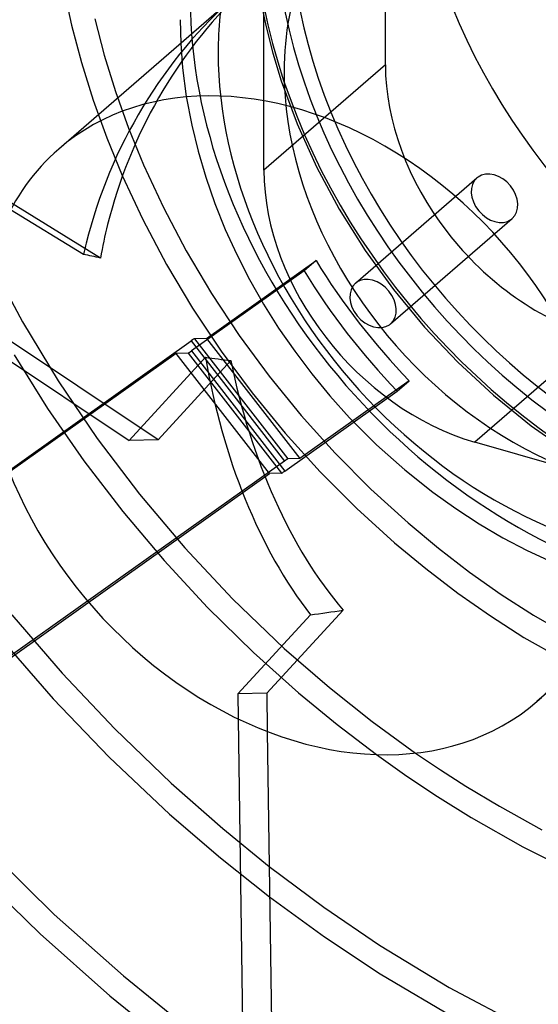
# Model space of a CAD drawing. Header units: millimetres. Extents: x -151 to 144, y -192 to 186.
# Tile 8 of 16: x -43 to 0, y -66 to 17. Entities that reach past the tile are written whole.
import ezdxf

# ---------------------------------------------------------------- set-up
doc = ezdxf.new("R2010")
doc.units = ezdxf.units.MM
doc.layers.add('HIDDEN', color=7, linetype='Continuous')
doc.layers.add('THICK', color=7, linetype='Continuous')

msp = doc.modelspace()

# ---------------------------------------------------------------- linework, layer by layer
at = {"layer": 'HIDDEN'}
for p, q in [((-12.813, 12.72), (-12.813, 56.887)), ((-39.763, 19.149), (-39.098, 16.054)), ((-23.291, 18.289), (-22.829, 16.014)), ((-22.988, 3.908), (-22.988, 17.649)), ((-37.166, 16.575), (-36.373, 13.546)), ((-30.009, 16.508), (-29.958, 14.512)), ((-39.098, 16.054), (-38.275, 12.925)), ((-22.829, 16.014), (-22.246, 13.712)), ((-29.958, 14.512), (-29.802, 12.476)), ((-36.373, 13.546), (-35.425, 10.492)), ((-22.246, 13.712), (-21.541, 11.391)), ((-38.275, 12.925), (-37.294, 9.774)), ((-29.802, 12.476), (-29.489, 10.082)), ((-12.813, 12.72), (-22.988, 3.908)), ((-21.541, 11.391), (-20.208, 7.784)), ((-35.425, 10.492), (-34.323, 7.425)), ((-29.489, 10.082), (-29.035, 7.68)), ((-37.294, 9.774), (-36.154, 6.612)), ((-34.323, 7.425), (-33.068, 4.355)), ((-29.035, 7.68), (-28.506, 5.504)), ((-20.208, 7.784), (-18.587, 4.192)), ((-36.154, 6.612), (-34.855, 3.45)), ((-28.506, 5.504), (-27.859, 3.316)), ((-33.068, 4.355), (-31.414, 0.794)), ((-18.587, 4.192), (-16.685, 0.651)), ((-34.855, 3.45), (-33.138, -0.231)), ((-27.859, 3.316), (-27.097, 1.128)), ((-36.677, -3.446), (-47.033, 2.909)), ((-15.317, -5.554), (-5.142, 3.258)), ((-27.097, 1.128), (-26.222, -1.047)), ((-38.099, -3.148), (-44.211, 0.602)), ((-31.414, 0.794), (-29.496, -2.846)), ((-16.685, 0.651), (-14.517, -2.804)), ((-33.138, -0.231), (-31.154, -3.977)), ((-12.371, -8.955), (-2.196, -0.143)), ((-26.222, -1.047), (-25.26, -3.156)), ((-29.496, -2.846), (-27.371, -6.428)), ((-25.26, -3.156), (-24.192, -5.242)), ((-14.517, -2.804), (-12.137, -6.089)), ((-45.901, -3.757), (-43.214, -8.794)), ((-31.154, -3.977), (-28.961, -7.656)), ((-27.791, -10.176), (-18.624, -3.655)), ((-18.624, -3.655), (-19.624, -4.521)), ((-19.624, -4.521), (-29.045, -11.222)), ((-24.192, -5.242), (-23.022, -7.297)), ((-27.371, -6.428), (-25.049, -9.933)), ((-12.137, -6.089), (-9.535, -9.223)), ((-23.022, -7.297), (-21.757, -9.31)), ((-28.961, -7.656), (-26.566, -11.253)), ((-31.853, -18.658), (-46.632, -8.82)), ((-43.214, -8.794), (-40.229, -13.734)), ((-21.757, -9.31), (-20.41, -11.257)), ((-9.535, -9.223), (-6.736, -12.178)), ((-73.933, -42.282), (-29.084, -10.38)), ((-46.641, -10.49), (-34.282, -18.718)), ((-29.084, -10.38), (-21.276, -20.442)), ((-27.791, -10.176), (-28.798, -10.199)), ((-28.798, -10.199), (-20.99, -20.261)), ((-27.791, -10.176), (-19.983, -20.238)), ((-25.049, -9.933), (-22.54, -13.339)), ((4.854, -10.047), (-5.321, -18.859)), ((-30.338, -11.427), (-74.32, -42.713)), ((-29.331, -11.404), (-30.338, -11.427)), ((-22.53, -21.488), (-30.338, -11.427)), ((-29.331, -11.404), (-21.524, -21.465)), ((-29.045, -11.222), (-21.237, -21.284)), ((-26.566, -11.253), (-23.979, -14.747)), ((-20.41, -11.257), (-18.976, -13.153)), ((-43.921, -11.559), (-41.112, -16.045)), ((-34.282, -18.718), (-27.881, -11.756)), ((-25.758, -12.028), (-31.853, -18.658)), ((-6.736, -12.178), (-3.767, -14.927)), ((-18.976, -13.153), (-17.459, -14.989)), ((-40.229, -13.734), (-36.958, -18.553)), ((-22.54, -13.339), (-19.857, -16.629)), ((-10.816, -13.717), (-19.983, -20.238)), ((-11.816, -14.583), (-10.816, -13.717)), ((-23.979, -14.747), (-21.214, -18.119)), ((-21.237, -21.284), (-11.816, -14.583)), ((-17.459, -14.989), (-15.81, -16.815)), ((-3.767, -14.927), (-0.601, -17.487)), ((-41.112, -16.045), (-38.072, -20.424)), ((-19.857, -16.629), (-17.015, -19.784)), ((-15.81, -16.815), (-13.546, -19.083)), ((-21.214, -18.119), (-18.285, -21.35)), ((-0.601, -17.487), (2.679, -19.787)), ((-36.958, -18.553), (-33.416, -23.221)), ((-31.853, -18.658), (-34.282, -18.718)), ((8.42, -22.825), (-5.321, -18.859)), ((-17.015, -19.784), (-14.028, -22.786)), ((-13.546, -19.083), (-11.179, -21.188)), ((-21.276, -20.442), (-66.125, -52.344)), ((-38.072, -20.424), (-34.814, -24.675)), ((-19.983, -20.238), (-20.99, -20.261)), ((-18.285, -21.35), (-15.207, -24.426)), ((-11.179, -21.188), (-8.839, -23.049)), ((-66.513, -52.774), (-22.53, -21.488)), ((-21.524, -21.465), (-22.53, -21.488)), ((-14.028, -22.786), (-10.915, -25.621)), ((-8.839, -23.049), (-6.917, -24.424)), ((-33.416, -23.221), (-29.626, -27.708)), ((-34.814, -24.675), (-31.352, -28.777)), ((-15.207, -24.426), (-12.048, -27.285)), ((-6.917, -24.424), (-4.955, -25.698)), ((-10.915, -25.621), (-8.369, -27.739)), ((-4.955, -25.698), (-2.963, -26.865)), ((-2.963, -26.865), (-0.929, -27.933)), ((-29.626, -27.708), (-25.61, -31.987)), ((-12.048, -27.285), (-9.427, -29.453)), ((-8.369, -27.739), (-5.765, -29.737)), ((-0.929, -27.933), (1.179, -28.915)), ((-31.352, -28.777), (-27.704, -32.709)), ((-9.427, -29.453), (-6.745, -31.498)), ((-5.765, -29.737), (-3.11, -31.608)), ((-25.61, -31.987), (-21.285, -36.126)), ((-6.745, -31.498), (-4.011, -33.413)), ((-3.11, -31.608), (-0.417, -33.348)), ((-27.704, -32.709), (-23.853, -36.482)), ((-16.355, -32.925), (-22.756, -39.886)), ((-44.104, -33.306), (-39.901, -38.193)), ((-19.089, -33.317), (-25.184, -39.946)), ((-4.011, -33.413), (-1.215, -35.205)), ((-0.417, -33.348), (3.755, -35.748)), ((-45.088, -35.256), (-40.633, -40.361)), ((-1.215, -35.205), (3.194, -37.714)), ((-21.285, -36.126), (-17.498, -39.413)), ((-23.853, -36.482), (-20.079, -39.856)), ((-39.901, -38.193), (-35.48, -42.873)), ((-17.498, -39.413), (-13.926, -42.244)), ((-40.633, -40.361), (-35.945, -45.237)), ((-22.756, -39.886), (-25.184, -39.946)), ((-25.184, -39.946), (-25.154, -42.03)), ((-22.756, -39.886), (-22.709, -43.088)), ((-20.079, -39.856), (-16.848, -42.511)), ((-16.848, -42.511), (-13.545, -45.021)), ((-13.926, -42.244), (-10.276, -44.893)), ((-35.48, -42.873), (-30.763, -47.411)), ((-35.945, -45.237), (-30.891, -49.996)), ((-30.763, -47.411), (-26.439, -51.22)), ((-30.891, -49.996), (-26.631, -53.664)), ((-26.439, -51.22), (-22.546, -54.378)), ((-46.628, -52.454), (-40.554, -58.403)), ((-47.942, -53.972), (-41.737, -60.033)), ((-26.631, -53.664), (-22.509, -56.931)), ((-40.554, -58.403), (-34.762, -63.542)), ((-41.737, -60.033), (-35.884, -65.213)), ((-34.762, -63.542), (-29.657, -67.675)), ((-35.884, -65.213), (-30.677, -69.415))]:
    msp.add_line(p, q, dxfattribs=at)
for centre, major_axis, ratio, start_param, end_param in [((0, 0), (-81.799, 94.453), 0.75, -2.427868, 0), ((16.762, 14.517), (-29.394, 33.941), 0.75, -2.427868, 0), ((26.937, 23.329), (28.379, -32.77), 0.75, 3.141578, 5.426113), ((16.762, 14.517), (-28.379, 32.77), 0.75, -0.000014, 2.284521), ((35.312, 30.582), (-28.379, 32.77), 0.75, 0.713724, 2.284521), ((0, 0), (-94.63, 109.27), 0.75, 0.713724, 2.284521), ((0, 0), (93.321, -107.758), 0.75, -2.427868, -0.857072), ((5.2, 4.503), (20.032, -23.131), 0.75, 3.141578, 3.855317), ((-6.975, -6.041), (-85.432, 98.649), 0.75, 0.713724, 2.91128), ((16.762, 14.517), (-29.394, 33.941), 0.75, 0.713724, 3.00713), ((-12.245, -10.604), (-83.468, 96.381), 0.75, 0.713724, 2.284521), ((5.2, 4.503), (-24.206, 27.95), 0.75, 0.521726, 0.713724), ((-8.645, -7.487), (13.863, 32.13), 0.842518, 1.053585, 1.764221), ((-6.855, -5.937), (13.863, 32.13), 0.842518, 1.107908, 1.764221), ((8.388, 7.264), (-28.379, 32.77), 0.75, 0.713724, 2.284521), ((16.762, 14.517), (30.703, -35.453), 0.75, -2.220996, -1.063945), ((5.2, 4.503), (-24.206, 27.95), 0.75, 0.713724, 2.54559), ((4.854, 7.62), (-13.355, 15.421), 0.75, 0.713724, 2.284521), ((5.2, 4.503), (20.032, -23.131), 0.75, -2.427868, -0.000014), ((-5.321, -1.192), (13.355, -15.421), 0.75, -2.427868, -0.857072), ((-3.669, 1.557), (-1.473, 1.701), 0.75, -0.071674, 0.000079), ((-3.669, 1.557), (-1.473, 1.701), 0.75, -3.141514, -0.071674), ((-3.669, 1.557), (-1.473, 1.701), 0.75, 0.000079, 3.069919), ((-6.855, -5.937), (13.863, 32.13), 0.842518, 1.764221, 1.846539), ((-3.669, 1.557), (-1.473, 1.701), 0.75, 3.069919, 3.141672), ((-8.645, -7.487), (13.863, 32.13), 0.842518, 1.764221, 1.792216), ((-20.5, -17.754), (-30.971, 13.363), 0.25133, -0.916776, -0.862454), ((11.537, 9.992), (28.379, -32.77), 0.75, -1.790064, -1.494876), ((10.537, 9.126), (-28.379, 32.77), 0.75, 1.351528, 1.646717), ((-13.844, -7.254), (1.473, -1.701), 0.75, -3.141514, -0.071674), ((-13.844, -7.254), (1.473, -1.701), 0.75, 3.069919, 3.141672), ((-13.844, -7.254), (1.473, -1.701), 0.75, 0.000079, 3.069919), ((-13.844, -7.254), (1.473, -1.701), 0.75, -0.071674, 0.000079), ((-29.584, -10.813), (0.79, 0.613), 0.047367, 0.063939, 0.849337), ((-28.545, -10.789), (0.79, 0.613), 0.047367, -3.077654, -2.292255), ((5, 4.33), (50.36, 7.031), 0.306998, -2.324264, -2.269942), ((-8.645, -7.487), (4.724, -33.837), 0.575513, -1.524876, -0.786245), ((-6.855, -5.937), (4.724, -33.837), 0.575513, -1.470553, -0.731922), ((-21.776, -20.875), (-0.79, -0.613), 0.047367, -3.077654, -2.292255), ((-20.737, -20.851), (-0.79, -0.613), 0.047367, 0.063939, 0.849337), ((-20.5, -17.754), (50.36, 7.031), 0.306998, -1.585634, -1.531311), ((0, 0), (-81.799, 94.453), 0.75, 1.462572, 1.955423)]:
    msp.add_ellipse(centre, major_axis=major_axis, ratio=ratio, start_param=start_param, end_param=end_param, dxfattribs=at)
at = {"layer": 'THICK'}
for p, q in [((-20.5, 22.726), (-40.182, 5.681)), ((9.385, -32.353), (-0.118, -40.582)), ((-25.154, -42.03), (-24.785, -67.524)), ((-22.709, -43.088), (-22.356, -67.464)), ((-13.545, -45.021), (-11.004, -46.821)), ((-10.276, -44.893), (-8.19, -46.302)), ((-11.004, -46.821), (-8.439, -48.527)), ((-8.19, -46.302), (-6.084, -47.652)), ((-6.084, -47.652), (-3.251, -49.345)), ((-8.439, -48.527), (-5.62, -50.275)), ((-3.251, -49.345), (0.288, -51.309)), ((-5.62, -50.275), (-1.297, -52.732)), ((-1.297, -52.732), (2.783, -54.794)), ((-22.546, -54.378), (-17.964, -57.796)), ((-22.509, -56.931), (-17.919, -60.273)), ((-17.964, -57.796), (-13.298, -60.968)), ((-17.919, -60.273), (-13.251, -63.373)), ((-13.298, -60.968), (-7.467, -64.512)), ((-13.251, -63.373), (-6.626, -67.285)), ((-7.467, -64.512), (0.248, -68.579))]:
    msp.add_line(p, q, dxfattribs=at)
for centre, major_axis, start_param, end_param in [((-6.975, -6.041), (-85.432, 98.649), -2.427868, -0.857072), ((-17.825, -15.437), (81.799, -94.453), 0.713724, 3.141593), ((-12.245, -10.604), (-83.468, 96.381), -2.427868, -0.857072), ((-17.825, -15.437), (-83.468, 96.381), -3.141592, -0.857072), ((-17.825, -15.437), (-83.468, 96.381), 0, 2.284521), ((-17.825, -15.437), (81.799, -94.453), -2.427868, 0), ((-20.15, -17.45), (-20.032, 23.131), -2.427868, -0.000014), ((-20.15, -17.45), (-20.032, 23.131), -0.000014, 0.713724), ((-20.15, -17.45), (-20.032, 23.131), 0.713724, 3.141578), ((-20.15, -17.45), (-20.032, 23.131), 3.141578, 3.855317)]:
    msp.add_ellipse(centre, major_axis=major_axis, ratio=0.75, start_param=start_param, end_param=end_param, dxfattribs=at)

doc.saveas('drawing.dxf')
